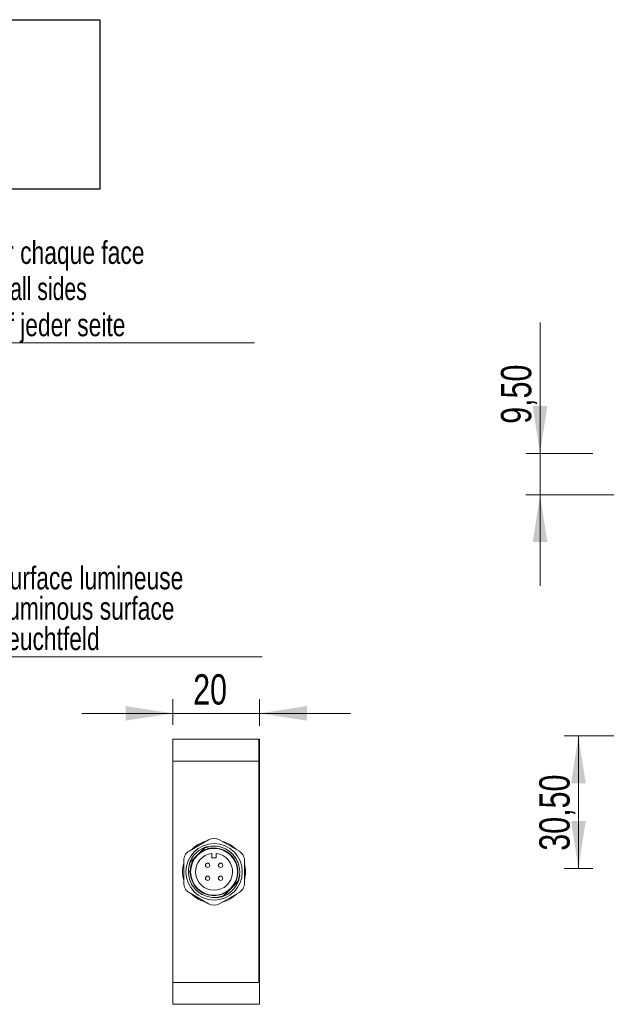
# Model space of a CAD drawing. Header units: millimetres. Extents: x 16 to 406, y 17 to 284.
# Tile 14 of 29: x 157 to 198, y 216 to 284. Entities that reach past the tile are written whole.
import ezdxf

# ---------------------------------------------------------------- set-up
doc = ezdxf.new("R2010")
doc.units = ezdxf.units.MM
doc.styles.add('SLDTEXTSTYLE0', font='TXT', dxfattribs={"width": 0.75})
doc.styles.add('SLDTEXTSTYLE1', font='TXT', dxfattribs={"width": 0.696429})
doc.dimstyles.new('SLDDIMSTYLE0', dxfattribs={"dimtxt": 2.116667, "dimasz": 3.302, "dimexe": 0, "dimexo": 0.0625, "dimgap": 0.529167, "dimtad": 1, "dimtoh": 1, "dimlfac": 3.3, "dimrnd": 1e-09, "dimzin": 12, "dimdsep": 46, "dimtxsty": 'SLDTEXTSTYLE0', "dimsah": 1, "dimcen": 0.09, "dimadec": 0, "dimazin": 0, "dimtfac": 1, "dimtofl": 0, "dimtmove": 0, "dimatfit": 3, "dimfxl": 0, "dimtolj": 1, "dimtzin": 12, "dimarcsym": 0})
doc.dimstyles.new('SLDDIMSTYLE2', dxfattribs={"dimtxt": 2.116667, "dimasz": 3.302, "dimexe": 0, "dimexo": 0.0625, "dimgap": 0.529167, "dimtad": 1, "dimtoh": 1, "dimlfac": 3.3, "dimrnd": 1e-09, "dimzin": 12, "dimdsep": 46, "dimtxsty": 'SLDTEXTSTYLE0', "dimsah": 1, "dimcen": 0.09, "dimadec": 0, "dimazin": 0, "dimtfac": 1, "dimtofl": 0, "dimtmove": 0, "dimatfit": 3, "dimfxl": 0, "dimtolj": 1, "dimtzin": 12, "dimarcsym": 0})
doc.dimstyles.new('SLDDIMSTYLE3', dxfattribs={"dimtxt": 1.5875, "dimasz": 3.302, "dimexe": 0, "dimexo": 0.0625, "dimgap": 0.396875, "dimtad": 0, "dimtih": 1, "dimtoh": 1, "dimlfac": 3.3, "dimrnd": 1e-09, "dimzin": 12, "dimdsep": 46, "dimtxsty": 'SLDTEXTSTYLE0', "dimsah": 1, "dimcen": 0.09, "dimadec": 0, "dimazin": 0, "dimtfac": 1, "dimtmove": 0, "dimatfit": 3, "dimfxl": 0, "dimtolj": 1, "dimtzin": 12, "dimarcsym": 0})
picture_1 = doc.add_image_def('image2.bmp', size_in_pixel=(285, 62))

# ---------------------------------------------------------------- blocks, each defined once
blk = doc.blocks.new('SW_NOTE_1')
at = {"color": 0, "linetype": 'Continuous', "lineweight": 0}
for p, q in [((0, 0), (18.692, 0)), ((18.692, 0), (0, 0)), ((0, 0), (18.692, 0)), ((18.692, 0), (0, 0)), ((0, 0), (18.692, 0)), ((18.692, 0), (0, 0))]:
    blk.add_line(p, q, dxfattribs=at)
at = {"color": 0, "linetype": 'Continuous', "lineweight": 0, "char_height": 1.5875, "attachment_point": 1, "style": 'SLDTEXTSTYLE0'}
for s, insert in [('Surface lumineuse', (0.002, 6.282)), ('Luminous surface', (0.002, 4.165)), ('Leuchtfeld', (0.002, 2.049))]:
    blk.add_mtext(s, dxfattribs=dict(at, insert=insert))
blk = doc.blocks.new('*D21')
at = {"color": 7, "linetype": 'Continuous', "lineweight": 0}
for p, q in [((167.383, 235.214), (167.383, 237.024)), ((173.444, 235.153), (173.444, 237.024)), ((167.383, 236.024), (161.033, 236.024)), ((173.444, 236.024), (167.383, 236.024)), ((173.444, 236.024), (179.794, 236.024))]:
    blk.add_line(p, q, dxfattribs=at)
for points in [[(167.383, 236.024), (164.081, 236.532), (164.081, 235.516)], [(173.444, 236.024), (176.746, 235.516), (176.746, 236.532)]]:
    blk.add_solid(points, dxfattribs=at)
at = {"color": 7, "linetype": 'Continuous', "lineweight": 0, "insert": (168.803, 238.752), "char_height": 2.1167, "attachment_point": 1, "style": 'SLDTEXTSTYLE0'}
blk.add_mtext('20', dxfattribs=at)
blk = doc.blocks.new('SW_SYMBOL_HOLE_DEPTH')
at = {"color": 0, "linetype": 'Continuous', "lineweight": 0}
for p, q in [((0, 875), (800, 875)), ((400, 875), (400, 75)), ((100, 555), (400, 75)), ((700, 555), (400, 75))]:
    blk.add_line(p, q, dxfattribs=at)
blk = doc.blocks.new('*D27')
at = {"color": 7, "linetype": 'Continuous', "lineweight": 0}
for p, q in [((137.548, 255.24), (144.183, 261.872)), ((144.183, 261.872), (173.077, 261.872)), ((136.841, 254.534), (137.548, 255.24))]:
    blk.add_line(p, q, dxfattribs=at)
blk.add_solid([(137.548, 255.24), (140.243, 257.215), (139.525, 257.934)], dxfattribs=at)
at = {"color": 7, "linetype": 'Continuous', "lineweight": 0, "xscale": 0.002027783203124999, "yscale": 0.002027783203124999, "zscale": 0.002027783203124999}
for p in [(150.478, 267.136), (150.478, 264.614), (150.478, 262.092)]:
    blk.add_blockref('SW_SYMBOL_HOLE_DEPTH', p, dxfattribs=at)
at = {"color": 7, "linetype": 'Continuous', "lineweight": 0, "char_height": 1.5875, "attachment_point": 1}
for s, insert, style in [('M4', (147.358, 268.963), 'SLDTEXTSTYLE0'), ('3 sur chaque face', (152.748, 268.963), 'SLDTEXTSTYLE0'), ('3 on all sides', (152.748, 266.44), 'SLDTEXTSTYLE1'), ('M4', (147.358, 266.44), 'SLDTEXTSTYLE0'), ('M4', (147.358, 263.918), 'SLDTEXTSTYLE0'), ('3 auf jeder seite', (152.748, 263.918), 'SLDTEXTSTYLE0')]:
    blk.add_mtext(s, dxfattribs=dict(at, insert=insert, style=style))
blk = doc.blocks.new('*D28')
at = {"color": 7, "linetype": 'Continuous', "lineweight": 0}
for p, q in [((201.554, 234.453), (194.691, 234.453)), ((195.691, 225.21), (195.691, 234.453)), ((196.705, 225.21), (194.691, 225.21))]:
    blk.add_line(p, q, dxfattribs=at)
for points in [[(195.691, 234.453), (195.183, 231.151), (196.199, 231.151)], [(195.691, 225.21), (196.199, 228.512), (195.183, 228.512)]]:
    blk.add_solid(points, dxfattribs=at)
at = {"color": 7, "linetype": 'Continuous', "lineweight": 0, "insert": (192.962, 226.442), "char_height": 2.1167, "attachment_point": 1, "rotation": 90, "style": 'SLDTEXTSTYLE0'}
blk.add_mtext('30,50', dxfattribs=at)
blk = doc.blocks.new('*D34')
at = {"color": 7, "linetype": 'Continuous', "lineweight": 0}
for p, q in [((193.012, 254.151), (193.012, 263.278)), ((196.705, 254.151), (192.012, 254.151)), ((193.012, 254.151), (193.012, 251.273)), ((201.554, 251.273), (192.012, 251.273)), ((193.012, 251.273), (193.012, 244.923))]:
    blk.add_line(p, q, dxfattribs=at)
for points in [[(193.012, 254.151), (193.52, 257.453), (192.504, 257.453)], [(193.012, 251.273), (192.504, 247.971), (193.52, 247.971)]]:
    blk.add_solid(points, dxfattribs=at)
at = {"color": 7, "linetype": 'Continuous', "lineweight": 0, "insert": (190.284, 256.22), "char_height": 2.1167, "attachment_point": 1, "rotation": 90, "style": 'SLDTEXTSTYLE0'}
blk.add_mtext('9,50', dxfattribs=at)

msp = doc.modelspace()

# ---------------------------------------------------------------- linework, layer by layer
at = {"color": 7, "linetype": 'Continuous', "lineweight": 15}
for p, q in [((167.3835, 234.2136), (167.3835, 232.6984)), ((167.3835, 234.2136), (173.3835, 234.2136)), ((173.3835, 232.6984), (173.3835, 234.2136)), ((173.3835, 234.2136), (173.4441, 234.153)), ((173.3835, 234.2136), (173.4441, 234.2136)), ((173.4441, 234.2136), (173.4441, 234.153)), ((173.4441, 234.153), (173.4441, 232.6984)), ((167.3835, 232.6984), (173.3835, 232.6984)), ((167.3835, 232.6984), (167.3835, 217.2439)), ((173.3835, 232.6984), (167.3835, 232.6984)), ((173.4441, 232.6984), (173.3835, 232.6984)), ((173.3835, 217.2439), (173.3835, 232.6984)), ((173.3835, 232.6984), (173.4441, 232.6984)), ((173.4441, 232.6984), (173.4441, 217.2439)), ((169.8835, 227.2018), (168.5198, 226.4145)), ((172.0047, 226.4145), (170.641, 227.2018)), ((169.4904, 226.5564), (168.677, 225.743)), ((168.8815, 225.9045), (169.1052, 226.1282)), ((169.1052, 226.1282), (169.3289, 226.352)), ((170.1107, 226.2501), (170.1107, 225.956)), ((170.4138, 225.956), (170.4138, 226.2501)), ((168.141, 225.7585), (168.141, 224.1839)), ((170.1107, 225.956), (170.4138, 225.956)), ((172.3835, 224.1839), (172.3835, 225.7585)), ((168.5956, 224.9712), (168.4744, 224.9712)), ((171.0341, 223.386), (171.8475, 224.1993)), ((171.643, 224.0378), (171.4193, 223.8141)), ((168.5198, 223.5278), (169.8835, 222.7405)), ((170.641, 222.7405), (172.0047, 223.5278)), ((170.802, 223.2667), (170.9794, 223.3334)), ((171.4193, 223.8141), (171.1956, 223.5904)), ((173.3835, 217.2439), (167.3835, 217.2439)), ((167.3835, 217.2439), (167.3835, 215.7287)), ((173.4441, 217.2439), (167.3835, 217.2439)), ((173.4441, 215.7287), (173.4441, 217.2439)), ((167.3835, 215.7287), (173.4441, 215.7287))]:
    msp.add_line(p, q, dxfattribs=at)
at = {"color": 7, "linetype": 'Continuous', "lineweight": 15, "flags": 128}
for points in [[(168.6211, 225.6804), (168.5248, 225.3927), (168.4991, 225.2675)], [(171.9014, 224.2572), (171.9518, 224.3864), (171.9859, 224.4964)]]:
    msp.add_lwpolyline(points, dxfattribs=at)
at = {"color": 7, "linetype": 'Continuous', "lineweight": 15}
for centre, radius in [((170.2622, 224.9712), 1.9697), ((170.2622, 224.9712), 1.6364), ((169.8077, 225.4257), 0.1515), ((170.7168, 225.4257), 0.1515), ((169.8077, 224.5166), 0.1515), ((170.7168, 224.5166), 0.1515)]:
    msp.add_circle(centre, radius, dxfattribs=at)
for centre, radius, start, end in [((170.2622, 224.9712), 1.8182, 102.295847, 163.999911), ((170.2622, 224.9712), 2.197, 104.909815, 135.090185), ((170.0261, 226.0207), 0.7576, 118.166962, 135), ((170.2622, 224.9712), 1.7879, 90, 113.373219), ((170.2622, 226.5458), 0.7576, 60, 120), ((170.2622, 224.9712), 2.197, 44.909815, 75.090185), ((168.8986, 225.7585), 0.7576, 120, 180), ((170.2622, 224.9712), 1.2879, 96.756327, 83.243673), ((170.2622, 224.9712), 1.6667, 325.942499, 124.057501), ((171.6259, 225.7585), 0.7576, 0, 60), ((170.2622, 224.9712), 2.197, 164.909815, 195.090185), ((169.2127, 225.2073), 0.7576, 135, 152.349437), ((170.2622, 224.9712), 1.6667, 145.942499, 304.057501), ((170.2622, 224.9712), 2.197, 344.909815, 15.090185), ((170.2622, 224.9712), 1.8182, 300, 352.374551), ((168.8986, 224.1839), 0.7576, 180, 240), ((171.3118, 224.735), 0.7576, 315, 332.349437), ((171.6259, 224.1839), 0.7576, 300, 360), ((170.2622, 224.9712), 2.197, 224.909815, 255.090185), ((170.2622, 224.9712), 1.8182, 274.332194, 300), ((170.2622, 224.9712), 2.197, 284.909815, 315.090185), ((170.4984, 223.9216), 0.7576, 297.873136, 315), ((170.2622, 223.3966), 0.7576, 240, 300)]:
    msp.add_arc(centre, radius, start, end, dxfattribs=at)
for points, knots in [([(169.6145, 226.6376), (169.7492, 226.6796), (170.0157, 226.7627), (170.4716, 226.766), (170.9457, 226.6509), (171.3949, 226.3863), (171.7508, 226.0056), (171.984, 225.5399), (172.0731, 225.0272), (172.0297, 224.6129), (171.9512, 224.3879), (171.9287, 224.3234)], [0, 0, 0, 0, 0.1022367, 0.2022374, 0.3275894, 0.453053, 0.5761297, 0.7020397, 0.826613, 0.95032, 1, 1, 1, 1]), ([(169.6145, 226.6376), (169.6038, 226.6269), (169.5824, 226.6055), (169.5431, 226.5661), (169.4963, 226.5194), (169.4415, 226.4646), (169.3858, 226.4089), (169.3479, 226.3709), (169.3289, 226.352)], [0, 0, 0, 0, 0.1169934, 0.2340499, 0.42449, 0.6152952, 0.8073873, 1, 1, 1, 1]), ([(168.4826, 224.9712), (168.4828, 225.0625), (168.4834, 225.2842), (168.5542, 225.495), (168.5958, 225.6189)], [0, 0, 0, 0, 0.4121575, 1, 1, 1, 1]), ([(168.8815, 225.9045), (168.8326, 225.8557), (168.7591, 225.7821), (168.665, 225.6881), (168.6189, 225.642), (168.5958, 225.6189)], [0, 0, 0, 0, 0.4964608, 0.7479039, 1, 1, 1, 1]), ([(170.91, 223.3048), (170.7887, 223.2662), (170.5059, 223.1762), (170.0285, 223.1749), (169.5278, 223.3132), (169.0862, 223.5915), (168.7442, 223.9829), (168.5175, 224.4553), (168.4887, 224.8001), (168.4744, 224.9712)], [0, 0, 0, 0, 0.1099443, 0.2564948, 0.4061255, 0.5552241, 0.7020255, 0.8521377, 1, 1, 1, 1]), ([(171.643, 224.0378), (171.6919, 224.0866), (171.7654, 224.1602), (171.8595, 224.2543), (171.9056, 224.3003), (171.9287, 224.3234)], [0, 0, 0, 0, 0.4964608, 0.7479039, 1, 1, 1, 1]), ([(170.91, 223.3048), (170.9315, 223.3262), (170.9704, 223.3651), (171.0282, 223.423), (171.083, 223.4777), (171.1387, 223.5335), (171.1766, 223.5714), (171.1956, 223.5904)], [0, 0, 0, 0, 0.2340375, 0.4244807, 0.615289, 0.8073842, 1, 1, 1, 1])]:
    msp.add_open_spline(points, degree=3, knots=knots, dxfattribs=at)

# ---------------------------------------------------------------- block references
at = {"color": 7, "linetype": 'Continuous', "lineweight": 0}
msp.add_blockref('SW_NOTE_1', (154.9305, 239.9772), dxfattribs=at)

# ---------------------------------------------------------------- dimensions: what is measured, and where the dimension line sits
dim = msp.add_diameter_dim_2p(p1=(136.8407, 254.5335), p2=(137.5481, 255.2404), text='M4{\\fGDT;x}3 sur chaque face\\PM4{\\fGDT;x}3 on all sides\\PM4{\\fGDT;x}3 auf jeder seite', dimstyle='SLDDIMSTYLE3', override={"dimpost": '<>'}, dxfattribs=at)
dim.commit()
dim.dimension.update_dxf_attribs({"geometry": '*D27', "text_midpoint": (159.4238, 265.6551), "dimtype": 163})
for base, p1, p2, dimstyle, picture, middle in [((193.0124, 251.2727), (197.7054, 254.1515), (202.5539, 251.2727), 'SLDDIMSTYLE2', '*D34', (193.0124, 258.9549)), ((195.6907, 234.4529), (197.7054, 225.2104), (202.5539, 234.4529), 'SLDDIMSTYLE0', '*D28', (195.6907, 229.9582))]:
    dim = msp.add_linear_dim(base=base, p1=p1, p2=p2, angle=90, dimstyle=dimstyle, dxfattribs=at)
    dim.commit()
    dim.dimension.update_dxf_attribs({"geometry": picture, "text_midpoint": middle, "dimtype": 160})
dim = msp.add_linear_dim(base=(167.3835, 236.0236), p1=(173.4441, 234.153), p2=(167.3835, 234.2136), dimstyle='SLDDIMSTYLE2', dxfattribs=at)
dim.commit()
dim.dimension.update_dxf_attribs({"geometry": '*D21', "text_midpoint": (170.3655, 236.0236), "dimtype": 160})

# ---------------------------------------------------------------- pictures from other files: only their frames are drawn
image = msp.add_image(picture_1, insert=(107.9418, 272.5868), size_in_units=(54.3471, 11.8229))
image.dxf.flags = 7

doc.saveas('drawing.dxf')
